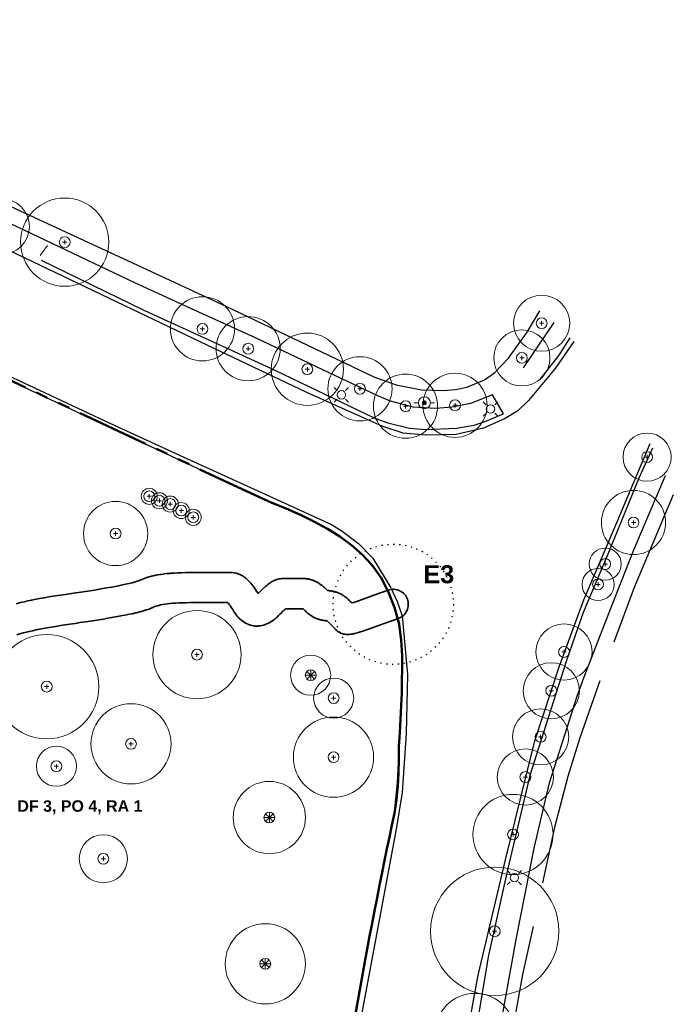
# Model space of a CAD drawing. Header units: metres. Extents: x -6555 to -6384, y 5654608 to 5654800.
# Tile 6 of 6: x -6438 to -6384, y 5654703 to 5654784. Entities that reach past the tile are written whole.
import ezdxf
from ezdxf.enums import TextEntityAlignment as Align

# ---------------------------------------------------------------- set-up
doc = ezdxf.new("R2010")
doc.units = ezdxf.units.M
doc.header["$LTSCALE"] = 0.5
doc.linetypes.add('DOT', pattern=[1.5, 0, -1.5])
doc.linetypes.add('PHANTOM', pattern=[22, 12, -2, 2, -2, 2, -2])
for name, color, linetype, lineweight in [('L-ANNO-TEXT', 2, 'Continuous', 18), ('L-HARD-PAVE', 8, 'Continuous', 35), ('L-PLNT-REMV', 1, 'Continuous', 25), ('L-PLNT-TEXT', 3, 'Continuous', 18), ('V-PROP-LINE', 7, 'PHANTOM', 50), ('V-ROAD-CURB', 7, 'Continuous', 25), ('V-ROAD-DW', 8, 'Continuous', 18), ('V-ROAD-SW', 8, 'Continuous', 25), ('V-UTIL-ELEC', 1, 'Continuous', 18), ('V-UTIL-WATER', 4, 'Continuous', 18), ('V-VEG-CANOPY', 92, 'Continuous', 13), ('V-VEG-TREE', 94, 'Continuous', 18)]:
    doc.layers.add(name, color=color, linetype=linetype, lineweight=lineweight)
doc.styles.add('BR-TITLE', font='arialbd.ttf')

# ---------------------------------------------------------------- blocks, each defined once
blk = doc.blocks.new('UTIL-HYDRANT')
at = {"lineweight": -2}
h = blk.add_hatch(color=0, dxfattribs=at)
h.dxf.hatch_style = 1
edge = h.paths.add_edge_path()
edge.add_arc((0, 0), 0.4, 0, 360)
at = {"color": 0, "lineweight": -2}
for p, q in [((-1, 0), (-1.7, 0)), ((1, 0), (1.7, 0))]:
    blk.add_line(p, q, dxfattribs=at)
blk.add_circle((0, 0), 1, dxfattribs=at)
blk = doc.blocks.new('UTIL-LIGHT')
at = {"color": 0, "lineweight": -2}
for p, q in [((-0.71, 0.71), (-1.2, 1.2)), ((0.71, 0.71), (1.2, 1.2)), ((-0.71, -0.71), (-1.2, -1.2)), ((0.71, -0.71), (1.2, -1.2))]:
    blk.add_line(p, q, dxfattribs=at)
blk.add_circle((0, 0), 0.7, dxfattribs=at)
blk = doc.blocks.new('VEG-TREE-DECID')
at = {"color": 0, "lineweight": -2}
for p, q in [((-0.6, 0), (0.6, 0)), ((0, -0.6), (0, 0.6))]:
    blk.add_line(p, q, dxfattribs=at)
blk.add_circle((0, 0), 1.5, dxfattribs=at)
blk = doc.blocks.new('VEG-TREE-CONIF')
at = {"color": 0, "lineweight": -2}
for q in [(-1.5, 0), (-1.06, 1.06), (-1.06, -1.06), (0, 1.5), (1.06, 1.06), (1.5, 0), (0, -1.5), (1.06, -1.06)]:
    blk.add_line((0, 0), q, dxfattribs=at)
blk.add_circle((0, 0), 1.5, dxfattribs=at)

msp = doc.modelspace()

# ---------------------------------------------------------------- linework, layer by layer
at = {"layer": 'L-HARD-PAVE'}
msp.add_lwpolyline([(-6438.616, 5654735.916), (-6438.241, 5654736.01), (-6438.216, 5654736.015), (-6437.806, 5654736.109), (-6437.785, 5654736.114), (-6437.34, 5654736.208), (-6437.321, 5654736.211), (-6436.841, 5654736.305), (-6436.825, 5654736.308), (-6436.31, 5654736.402), (-6436.296, 5654736.404), (-6435.745, 5654736.498), (-6435.733, 5654736.5), (-6435.147, 5654736.594), (-6435.136, 5654736.595), (-6434.515, 5654736.689), (-6434.505, 5654736.691), (-6433.851, 5654736.784), (-6433.234, 5654736.875), (-6432.651, 5654736.964), (-6432.101, 5654737.051), (-6431.586, 5654737.135), (-6431.105, 5654737.218), (-6430.658, 5654737.298), (-6430.246, 5654737.375), (-6429.87, 5654737.451), (-6429.53, 5654737.523), (-6429.226, 5654737.593), (-6428.96, 5654737.659), (-6428.733, 5654737.721), (-6428.549, 5654737.777), (-6428.412, 5654737.824), (-6428.329, 5654737.858), (-6428.247, 5654737.899), (-6428.174, 5654737.933), (-6428.035, 5654737.991), (-6427.971, 5654738.016), (-6427.819, 5654738.071), (-6427.762, 5654738.09), (-6427.596, 5654738.141), (-6427.546, 5654738.155), (-6427.366, 5654738.202), (-6427.322, 5654738.212), (-6427.129, 5654738.255), (-6427.089, 5654738.263), (-6426.882, 5654738.303), (-6426.847, 5654738.309), (-6426.626, 5654738.344), (-6426.595, 5654738.348), (-6426.361, 5654738.38), (-6426.332, 5654738.383), (-6426.084, 5654738.41), (-6426.059, 5654738.413), (-6425.797, 5654738.436), (-6425.774, 5654738.438), (-6425.499, 5654738.458), (-6425.478, 5654738.459), (-6425.189, 5654738.475), (-6425.169, 5654738.476), (-6424.867, 5654738.487), (-6424.849, 5654738.488), (-6424.533, 5654738.496), (-6424.517, 5654738.496), (-6424.187, 5654738.5), (-6424.172, 5654738.5), (-6420.719, 5654738.5), (-6420.625, 5654738.496), (-6420.531, 5654738.486), (-6420.467, 5654738.476), (-6420.302, 5654738.439), (-6420.235, 5654738.42), (-6420.095, 5654738.37), (-6420.027, 5654738.34), (-6419.912, 5654738.284), (-6419.842, 5654738.245), (-6419.749, 5654738.188), (-6419.677, 5654738.139), (-6419.602, 5654738.085), (-6419.528, 5654738.026), (-6419.468, 5654737.975), (-6419.392, 5654737.907), (-6419.343, 5654737.86), (-6419.265, 5654737.782), (-6419.224, 5654737.74), (-6419.144, 5654737.652), (-6419.111, 5654737.615), (-6419.029, 5654737.517), (-6419.002, 5654737.483), (-6418.918, 5654737.375), (-6418.894, 5654737.345), (-6418.808, 5654737.227), (-6418.789, 5654737.2), (-6418.701, 5654737.073), (-6418.684, 5654737.048), (-6418.594, 5654736.911), (-6418.579, 5654736.888), (-6418.502, 5654736.765), (-6418.445, 5654736.821), (-6418.437, 5654736.829), (-6418.323, 5654736.938), (-6418.314, 5654736.947), (-6418.206, 5654737.049), (-6418.196, 5654737.059), (-6418.094, 5654737.153), (-6418.081, 5654737.164), (-6417.986, 5654737.25), (-6417.971, 5654737.264), (-6417.881, 5654737.342), (-6417.863, 5654737.357), (-6417.779, 5654737.427), (-6417.757, 5654737.445), (-6417.679, 5654737.507), (-6417.653, 5654737.528), (-6417.58, 5654737.583), (-6417.547, 5654737.607), (-6417.481, 5654737.654), (-6417.437, 5654737.683), (-6417.377, 5654737.722), (-6417.319, 5654737.757), (-6417.265, 5654737.788), (-6417.185, 5654737.83), (-6417.137, 5654737.853), (-6417.023, 5654737.901), (-6416.98, 5654737.917), (-6416.81, 5654737.965), (-6416.773, 5654737.973), (-6416.645, 5654737.993), (-6416.516, 5654738), (-6414.719, 5654738), (-6414.641, 5654737.998), (-6414.578, 5654737.994), (-6414.501, 5654737.986), (-6414.439, 5654737.979), (-6414.363, 5654737.967), (-6414.301, 5654737.955), (-6414.228, 5654737.939), (-6414.166, 5654737.924), (-6414.096, 5654737.904), (-6414.033, 5654737.885), (-6413.967, 5654737.862), (-6413.905, 5654737.838), (-6413.843, 5654737.813), (-6413.78, 5654737.786), (-6413.722, 5654737.759), (-6413.66, 5654737.727), (-6413.606, 5654737.699), (-6413.543, 5654737.664), (-6413.494, 5654737.634), (-6413.431, 5654737.595), (-6413.386, 5654737.565), (-6413.323, 5654737.522), (-6413.281, 5654737.492), (-6413.219, 5654737.445), (-6413.181, 5654737.415), (-6413.118, 5654737.365), (-6413.083, 5654737.335), (-6413.021, 5654737.281), (-6412.989, 5654737.252), (-6412.926, 5654737.193), (-6412.897, 5654737.165), (-6412.849, 5654737.117), (-6412.817, 5654737.087), (-6412.788, 5654737.061), (-6412.762, 5654737.04), (-6412.739, 5654737.023), (-6412.721, 5654737.01), (-6412.706, 5654737.001), (-6412.703, 5654737), (-6412.641, 5654736.998), (-6412.578, 5654736.994), (-6412.501, 5654736.986), (-6412.439, 5654736.979), (-6412.363, 5654736.967), (-6412.301, 5654736.955), (-6412.228, 5654736.939), (-6412.166, 5654736.924), (-6412.096, 5654736.904), (-6412.033, 5654736.885), (-6411.967, 5654736.862), (-6411.905, 5654736.838), (-6411.843, 5654736.813), (-6411.78, 5654736.786), (-6411.722, 5654736.759), (-6411.66, 5654736.727), (-6411.606, 5654736.699), (-6411.543, 5654736.664), (-6411.494, 5654736.634), (-6411.431, 5654736.595), (-6411.386, 5654736.565), (-6411.323, 5654736.522), (-6411.281, 5654736.492), (-6411.219, 5654736.445), (-6411.181, 5654736.415), (-6411.118, 5654736.365), (-6411.083, 5654736.335), (-6411.021, 5654736.281), (-6410.989, 5654736.252), (-6410.926, 5654736.193), (-6410.897, 5654736.165), (-6410.835, 5654736.103), (-6410.775, 5654736.042), (-6410.718, 5654735.985), (-6410.706, 5654735.973), (-6410.573, 5654736.016), (-6410.374, 5654736.082), (-6410.145, 5654736.159), (-6409.842, 5654736.265), (-6409.463, 5654736.399), (-6408.878, 5654736.61), (-6407.689, 5654737.039), (-6407.571, 5654737.075), (-6407.451, 5654737.099), (-6407.329, 5654737.112), (-6407.206, 5654737.112), (-6407.084, 5654737.1), (-6406.964, 5654737.077), (-6406.846, 5654737.042), (-6406.733, 5654736.995), (-6406.625, 5654736.938), (-6406.522, 5654736.87), (-6406.427, 5654736.792), (-6406.34, 5654736.706), (-6406.262, 5654736.611), (-6406.194, 5654736.509), (-6406.136, 5654736.401), (-6406.088, 5654736.288), (-6406.052, 5654736.171), (-6406.028, 5654736.051), (-6406.016, 5654735.929), (-6406.015, 5654735.806), (-6406.027, 5654735.684), (-6406.051, 5654735.563), (-6406.086, 5654735.446), (-6406.132, 5654735.332), (-6406.19, 5654735.224), (-6406.258, 5654735.122), (-6406.335, 5654735.027), (-6406.422, 5654734.94), (-6406.516, 5654734.862), (-6406.618, 5654734.793), (-6406.726, 5654734.735), (-6406.839, 5654734.688), (-6408.03, 5654734.258), (-6408.032, 5654734.257), (-6408.621, 5654734.046), (-6408.625, 5654734.044), (-6409.009, 5654733.908), (-6409.015, 5654733.906), (-6409.326, 5654733.797), (-6409.336, 5654733.794), (-6409.575, 5654733.713), (-6409.584, 5654733.71), (-6409.794, 5654733.64), (-6409.807, 5654733.636), (-6409.988, 5654733.578), (-6410.006, 5654733.573), (-6410.159, 5654733.526), (-6410.185, 5654733.519), (-6410.31, 5654733.484), (-6410.334, 5654733.477), (-6410.445, 5654733.449), (-6410.477, 5654733.441), (-6410.574, 5654733.419), (-6410.617, 5654733.41), (-6410.701, 5654733.394), (-6410.763, 5654733.383), (-6410.832, 5654733.373), (-6410.928, 5654733.364), (-6410.984, 5654733.36), (-6411.146, 5654733.361), (-6411.187, 5654733.363), (-6411.29, 5654733.375), (-6411.391, 5654733.394), (-6411.491, 5654733.422), (-6411.519, 5654733.431), (-6411.639, 5654733.477), (-6411.754, 5654733.536), (-6411.862, 5654733.606), (-6411.963, 5654733.686), (-6412.054, 5654733.777), (-6412.064, 5654733.788), (-6412.074, 5654733.798), (-6412.088, 5654733.814), (-6412.107, 5654733.834), (-6412.13, 5654733.857), (-6412.157, 5654733.885), (-6412.187, 5654733.915), (-6412.22, 5654733.95), (-6412.257, 5654733.987), (-6412.297, 5654734.027), (-6412.34, 5654734.071), (-6412.386, 5654734.118), (-6412.436, 5654734.168), (-6412.488, 5654734.22), (-6412.544, 5654734.276), (-6412.603, 5654734.335), (-6412.651, 5654734.383), (-6412.683, 5654734.413), (-6412.712, 5654734.439), (-6412.738, 5654734.46), (-6412.761, 5654734.477), (-6412.779, 5654734.49), (-6412.794, 5654734.499), (-6412.797, 5654734.5), (-6412.859, 5654734.502), (-6412.922, 5654734.506), (-6412.999, 5654734.514), (-6413.061, 5654734.521), (-6413.137, 5654734.533), (-6413.199, 5654734.545), (-6413.272, 5654734.561), (-6413.334, 5654734.576), (-6413.404, 5654734.596), (-6413.467, 5654734.615), (-6413.533, 5654734.638), (-6413.595, 5654734.662), (-6413.657, 5654734.687), (-6413.72, 5654734.714), (-6413.778, 5654734.741), (-6413.84, 5654734.773), (-6413.894, 5654734.801), (-6413.957, 5654734.836), (-6414.006, 5654734.866), (-6414.069, 5654734.905), (-6414.114, 5654734.935), (-6414.177, 5654734.978), (-6414.219, 5654735.008), (-6414.281, 5654735.055), (-6414.319, 5654735.085), (-6414.382, 5654735.135), (-6414.417, 5654735.165), (-6414.479, 5654735.219), (-6414.511, 5654735.248), (-6414.574, 5654735.307), (-6414.603, 5654735.335), (-6414.651, 5654735.383), (-6414.683, 5654735.413), (-6414.712, 5654735.439), (-6414.738, 5654735.46), (-6414.761, 5654735.477), (-6414.779, 5654735.49), (-6414.794, 5654735.499), (-6414.796, 5654735.5), (-6416.186, 5654735.5), (-6416.249, 5654735.448), (-6416.323, 5654735.384), (-6416.405, 5654735.31), (-6416.494, 5654735.227), (-6416.592, 5654735.135), (-6416.696, 5654735.034), (-6416.807, 5654734.925), (-6416.929, 5654734.804), (-6416.99, 5654734.746), (-6417.113, 5654734.638), (-6417.191, 5654734.576), (-6417.312, 5654734.486), (-6417.408, 5654734.421), (-6417.528, 5654734.349), (-6417.647, 5654734.285), (-6417.764, 5654734.231), (-6417.91, 5654734.173), (-6418.025, 5654734.136), (-6418.196, 5654734.094), (-6418.309, 5654734.075), (-6418.404, 5654734.062), (-6418.5, 5654734.057), (-6418.611, 5654734.055), (-6418.71, 5654734.057), (-6418.81, 5654734.067), (-6418.919, 5654734.083), (-6419.016, 5654734.101), (-6419.111, 5654734.126), (-6419.219, 5654734.159), (-6419.307, 5654734.19), (-6419.392, 5654734.227), (-6419.497, 5654734.278), (-6419.644, 5654734.361), (-6419.747, 5654734.43), (-6419.866, 5654734.518), (-6419.968, 5654734.604), (-6420.061, 5654734.692), (-6420.16, 5654734.795), (-6420.233, 5654734.877), (-6420.33, 5654734.999), (-6420.386, 5654735.073), (-6420.482, 5654735.212), (-6420.525, 5654735.279), (-6420.613, 5654735.425), (-6420.691, 5654735.549), (-6420.765, 5654735.662), (-6420.834, 5654735.763), (-6420.899, 5654735.851), (-6420.958, 5654735.926), (-6421.009, 5654735.987), (-6421.021, 5654736), (-6424.164, 5654736), (-6424.479, 5654735.996), (-6424.779, 5654735.989), (-6425.063, 5654735.978), (-6425.332, 5654735.963), (-6425.586, 5654735.945), (-6425.823, 5654735.924), (-6426.044, 5654735.9), (-6426.249, 5654735.872), (-6426.436, 5654735.843), (-6426.606, 5654735.811), (-6426.757, 5654735.777), (-6426.89, 5654735.742), (-6427.002, 5654735.708), (-6427.094, 5654735.675), (-6427.164, 5654735.645), (-6427.253, 5654735.601), (-6427.341, 5654735.561), (-6427.499, 5654735.497), (-6427.561, 5654735.473), (-6427.752, 5654735.407), (-6427.798, 5654735.392), (-6428.023, 5654735.324), (-6428.058, 5654735.314), (-6428.316, 5654735.243), (-6428.343, 5654735.236), (-6428.634, 5654735.164), (-6428.657, 5654735.158), (-6428.981, 5654735.084), (-6428.999, 5654735.08), (-6429.357, 5654735.004), (-6429.372, 5654735.001), (-6429.763, 5654734.923), (-6429.776, 5654734.92), (-6430.2, 5654734.84), (-6430.211, 5654734.838), (-6430.668, 5654734.756), (-6430.678, 5654734.754), (-6431.168, 5654734.67), (-6431.176, 5654734.669), (-6431.7, 5654734.583), (-6431.707, 5654734.582), (-6432.264, 5654734.494), (-6432.271, 5654734.493), (-6432.861, 5654734.403), (-6432.867, 5654734.402), (-6433.49, 5654734.31), (-6433.495, 5654734.309), (-6434.146, 5654734.216), (-6434.757, 5654734.124), (-6435.332, 5654734.032), (-6435.869, 5654733.941), (-6436.37, 5654733.85), (-6436.834, 5654733.759), (-6437.259, 5654733.67), (-6437.647, 5654733.581), (-6437.995, 5654733.494), (-6438.302, 5654733.409), (-6438.568, 5654733.328)], dxfattribs=at)
at = {"layer": 'L-PLNT-REMV', "linetype": 'DOT'}
msp.add_lwpolyline([(-6402.479, 5654734.412), (-6402.645, 5654733.95), (-6402.854, 5654733.506), (-6403.107, 5654733.086), (-6403.399, 5654732.692), (-6403.728, 5654732.328), (-6404.092, 5654731.998), (-6404.486, 5654731.706), (-6404.907, 5654731.454), (-6405.351, 5654731.244), (-6405.813, 5654731.079), (-6406.289, 5654730.96), (-6406.774, 5654730.888), (-6407.264, 5654730.863), (-6407.754, 5654730.888), (-6408.239, 5654730.96), (-6408.715, 5654731.079), (-6409.177, 5654731.244), (-6409.621, 5654731.454), (-6410.042, 5654731.706), (-6410.436, 5654731.998), (-6410.8, 5654732.328), (-6411.129, 5654732.692), (-6411.421, 5654733.086), (-6411.674, 5654733.506), (-6411.883, 5654733.95), (-6412.049, 5654734.412), (-6412.168, 5654734.888), (-6412.24, 5654735.373), (-6412.264, 5654735.863), (-6412.24, 5654736.354), (-6412.168, 5654736.839), (-6412.049, 5654737.315), (-6411.883, 5654737.777), (-6411.674, 5654738.22), (-6411.421, 5654738.641), (-6411.129, 5654739.035), (-6410.8, 5654739.399), (-6410.436, 5654739.729), (-6410.042, 5654740.021), (-6409.621, 5654740.273), (-6409.177, 5654740.483), (-6408.715, 5654740.648), (-6408.239, 5654740.767), (-6407.754, 5654740.839), (-6407.264, 5654740.863), (-6406.774, 5654740.839), (-6406.289, 5654740.767), (-6405.813, 5654740.648), (-6405.351, 5654740.483), (-6404.907, 5654740.273), (-6404.486, 5654740.021), (-6404.092, 5654739.729), (-6403.728, 5654739.399), (-6403.399, 5654739.035), (-6403.107, 5654738.641), (-6402.854, 5654738.22), (-6402.645, 5654737.777), (-6402.479, 5654737.315), (-6402.36, 5654736.839), (-6402.288, 5654736.354), (-6402.264, 5654735.863), (-6402.288, 5654735.373), (-6402.36, 5654734.888), (-6402.479, 5654734.412)], close=True, dxfattribs=at)
at = {"layer": 'V-PROP-LINE'}
msp.add_lwpolyline([(-6443.274, 5654756.408), (-6433.295, 5654751.756), (-6420.918, 5654745.939), (-6417.366, 5654744.295), (-6416.158, 5654743.816), (-6414.975, 5654743.287), (-6413.803, 5654742.721), (-6412.74, 5654742.144), (-6411.714, 5654741.497), (-6410.743, 5654740.789), (-6409.848, 5654739.998), (-6409.021, 5654739.109), (-6408.284, 5654738.062), (-6407.702, 5654736.925), (-6407.157, 5654735.604), (-6406.783, 5654734.237), (-6406.595, 5654732.915), (-6406.528, 5654731.589), (-6406.53, 5654730.553), (-6406.54, 5654729.517), (-6406.563, 5654728.481), (-6406.603, 5654727.446), (-6406.66, 5654726.312), (-6406.726, 5654725.178), (-6406.808, 5654724.045), (-6406.806, 5654722.935), (-6406.828, 5654721.825), (-6406.887, 5654720.715), (-6406.997, 5654719.606), (-6407.173, 5654718.499), (-6407.372, 5654717.507), (-6407.58, 5654716.524), (-6407.79, 5654715.546), (-6407.998, 5654714.568), (-6408.197, 5654713.587), (-6408.404, 5654712.526), (-6408.611, 5654711.464), (-6408.817, 5654710.403), (-6409.023, 5654709.341), (-6409.228, 5654708.279), (-6409.431, 5654707.217), (-6409.633, 5654706.144), (-6409.832, 5654705.072), (-6410.028, 5654703.998), (-6410.222, 5654702.925), (-6410.415, 5654701.85)], dxfattribs=at)
at = {"layer": 'V-ROAD-CURB'}
for points in [[(-6399.02, 5654753.263), (-6400.834, 5654752.546), (-6402.379, 5654752.256), (-6403.723, 5654752.124), (-6405.601, 5654752.234), (-6407.487, 5654752.749), (-6408.549, 5654753.186), (-6413.64, 5654755.594), (-6418.717, 5654758.008), (-6423.73, 5654760.286), (-6428.739, 5654762.566), (-6436.733, 5654766.358), (-6444.73, 5654770.156), (-6452.721, 5654773.947), (-6456.504, 5654775.471), (-6460.933, 5654777.098), (-6468.404, 5654779.443), (-6473.286, 5654780.789), (-6478.143, 5654781.921), (-6485.154, 5654783.267), (-6489.736, 5654783.988), (-6494.489, 5654784.437)], [(-6392.244, 5654757.705), (-6393.814, 5654755.466), (-6396.021, 5654752.808), (-6396.906, 5654751.946), (-6397.958, 5654751.292), (-6399.773, 5654750.501), (-6402.032, 5654749.98), (-6404.587, 5654749.909), (-6406.439, 5654750.087), (-6408.135, 5654750.632), (-6414.443, 5654753.456), (-6423.313, 5654757.683), (-6432.192, 5654761.911), (-6441.065, 5654766.134), (-6448.411, 5654769.461), (-6455.753, 5654772.785), (-6458.406, 5654773.868), (-6462.195, 5654775.21), (-6471.507, 5654778.045), (-6474.658, 5654778.859), (-6479.826, 5654779.96), (-6486.099, 5654781.002), (-6492.36, 5654782.054), (-6499.68, 5654782.674)], [(-6393.925, 5654759.287), (-6396.47, 5654755.509)], [(-6439.793, 5654755.112), (-6430.817, 5654750.9), (-6424.677, 5654748.098), (-6418.535, 5654745.293), (-6412.395, 5654742.483), (-6411.501, 5654741.95), (-6410.145, 5654740.921), (-6408.972, 5654739.691), (-6407.454, 5654737.225), (-6406.933, 5654736.092), (-6406.533, 5654734.904), (-6406.095, 5654730.03), (-6406.195, 5654725.136), (-6406.515, 5654720.221), (-6407.015, 5654717.186), (-6408.57, 5654708.883), (-6410.122, 5654700.583)], [(-6398.302, 5654629.037), (-6400.011, 5654635.971), (-6401.156, 5654641.68), (-6402.404, 5654649.2), (-6402.753, 5654652.036), (-6403.045, 5654655.399), (-6403.327, 5654662.047), (-6403.399, 5654668.169), (-6403.461, 5654674.278), (-6403.15, 5654681.461), (-6402.751, 5654686.567), (-6402.35, 5654691.673), (-6401.448, 5654698.223), (-6400.215, 5654705.051), (-6397.941, 5654714.638), (-6396.709, 5654719.579), (-6395.485, 5654724.522), (-6393.48, 5654730.67), (-6391.422, 5654736.238), (-6388.664, 5654742.729), (-6385.906, 5654749.221)], [(-6396.506, 5654631.102), (-6397.445, 5654635.576), (-6398.601, 5654642.088), (-6399.712, 5654647.374), (-6400.198, 5654650.802), (-6400.522, 5654654.629), (-6400.963, 5654662.228), (-6401.297, 5654670.377), (-6401.068, 5654676.596), (-6400.845, 5654682.813), (-6400.506, 5654687.105), (-6399.552, 5654694.201), (-6398.305, 5654701.112), (-6397.057, 5654708.013), (-6395.549, 5654715.597), (-6394.268, 5654721.039), (-6391.947, 5654728.312), (-6391.347, 5654729.968), (-6389.313, 5654735.184), (-6387.267, 5654740.396), (-6384.635, 5654746.553)]]:
    msp.add_lwpolyline(points, dxfattribs=at)
at = {"layer": 'V-ROAD-DW'}
msp.add_lwpolyline([(-6435.995, 5654765.679), (-6436.628, 5654764.851)], dxfattribs=at)
at = {"layer": 'V-ROAD-SW'}
for points in [[(-6454.929, 5654776.177), (-6452.254, 5654775.039), (-6444.487, 5654771.44), (-6436.72, 5654767.838), (-6428.952, 5654764.241), (-6421.187, 5654760.642), (-6415.037, 5654757.698), (-6408.884, 5654754.757), (-6407.018, 5654754.103), (-6404.913, 5654753.674), (-6403.088, 5654753.622), (-6402.105, 5654753.72), (-6401.162, 5654753.918), (-6399.682, 5654754.518), (-6398.842, 5654755.083), (-6397.681, 5654756.314), (-6396.135, 5654758.473), (-6395.089, 5654760.248)], [(-6411.304, 5654696.565), (-6409.673, 5654705.94), (-6408.406, 5654712.259), (-6407.152, 5654718.587), (-6406.902, 5654721.026), (-6406.586, 5654727.747), (-6406.541, 5654732.208), (-6406.859, 5654734.625), (-6407.073, 5654735.384), (-6407.745, 5654737.02), (-6408.615, 5654738.601), (-6409.794, 5654739.945), (-6411.571, 5654741.406), (-6413.645, 5654742.638), (-6420.92, 5654745.934), (-6428.324, 5654749.391), (-6435.739, 5654752.85), (-6443.15, 5654756.304), (-6450.563, 5654759.767), (-6457.973, 5654763.228), (-6461.205, 5654764.608), (-6465.598, 5654766.232)], [(-6436.546, 5654764.467), (-6427.992, 5654760.289), (-6422.55, 5654757.813), (-6417.116, 5654755.326), (-6408.789, 5654751.338), (-6407.717, 5654750.932), (-6405.924, 5654750.497), (-6404.579, 5654750.381), (-6402.015, 5654750.496), (-6400.53, 5654750.759), (-6399.698, 5654751.013), (-6398.106, 5654751.677), (-6399.022, 5654753.26)], [(-6395.07, 5654754.523), (-6393.462, 5654756.571), (-6392.557, 5654758.016)], [(-6385.708, 5654748.829), (-6386.86, 5654746.345), (-6389.473, 5654739.898), (-6391.49, 5654735.185), (-6392.875, 5654731.201), (-6394.393, 5654726.425), (-6395.911, 5654721.629), (-6397.764, 5654713.795), (-6399.376, 5654706.57), (-6400.46, 5654700.069), (-6401.548, 5654693.562), (-6402.148, 5654689.404), (-6402.712, 5654681.314), (-6402.949, 5654674.388), (-6402.956, 5654668.833), (-6402.966, 5654663.283), (-6402.842, 5654658.921), (-6402.543, 5654655.815), (-6401.599, 5654648.832), (-6400.648, 5654641.845), (-6399.219, 5654634.559), (-6397.94, 5654629.42)], [(-6383.986, 5654744.968), (-6387.243, 5654737.253), (-6388.941, 5654732.722)], [(-6390.084, 5654729.512), (-6391.745, 5654724.758), (-6392.754, 5654721.558), (-6393.85, 5654717.329), (-6394.873, 5654712.712)], [(-6395.639, 5654709.081), (-6396.513, 5654705.097), (-6397.225, 5654701.263), (-6398.274, 5654694.693), (-6399.025, 5654688.558)]]:
    msp.add_lwpolyline(points, dxfattribs=at)
at = {"layer": 'V-VEG-CANOPY'}
for centre, radius in [((-6439.847, 5654767.25), 2.333), ((-6434.577, 5654765.954), 3.667), ((-6423.127, 5654758.748), 2.667), ((-6394.93, 5654759.216), 2.333), ((-6419.326, 5654757.101), 2.667), ((-6414.408, 5654755.394), 3), ((-6396.576, 5654756.336), 2.333), ((-6410.035, 5654753.771), 2.667), ((-6406.243, 5654752.324), 2.667), ((-6402.13, 5654752.399), 2.667), ((-6386.165, 5654748.091), 2), ((-6427.545, 5654744.835), 0.667), ((-6387.295, 5654742.656), 2.667), ((-6426.704, 5654744.47), 0.667), ((-6425.801, 5654744.193), 0.667), ((-6430.347, 5654741.741), 2.667), ((-6424.887, 5654743.651), 0.667), ((-6423.89, 5654743.089), 0.667), ((-6389.644, 5654739.206), 1.333), ((-6390.241, 5654737.515), 1.333), ((-6423.58, 5654731.685), 3.667), ((-6393.071, 5654731.903), 2.333), ((-6436.074, 5654729.023), 4.333), ((-6414.13, 5654729.972), 1.667), ((-6394.128, 5654728.68), 2.333), ((-6412.22, 5654728.071), 1.667), ((-6429.066, 5654724.269), 3.333), ((-6412.23, 5654723.16), 3.333), ((-6395.016, 5654724.845), 2.333), ((-6435.267, 5654722.409), 1.667), ((-6396.283, 5654721.511), 2.333), ((-6417.567, 5654718.143), 3), ((-6397.31, 5654716.737), 3.333), ((-6431.365, 5654714.722), 2), ((-6398.827, 5654708.695), 5.333), ((-6417.903, 5654705.995), 3.333), ((-6400.47, 5654700.199), 3.333)]:
    msp.add_circle(centre, radius, dxfattribs=at)

# ---------------------------------------------------------------- block references
at = {"layer": 'V-UTIL-ELEC', "xscale": 0.5, "yscale": 0.5}
for p in [(-6411.577, 5654753.271), (-6399.186, 5654752.092), (-6397.197, 5654713.152)]:
    msp.add_blockref('UTIL-LIGHT', p, dxfattribs=at)
at = {"layer": 'V-UTIL-WATER', "xscale": 0.5, "yscale": 0.5}
msp.add_blockref('UTIL-HYDRANT', (-6404.679, 5654752.61), dxfattribs=at)
at = {"layer": 'V-VEG-TREE', "xscale": 0.3, "yscale": 0.3}
for name, p in [('VEG-TREE-DECID', (-6434.577, 5654765.954)), ('VEG-TREE-DECID', (-6423.127, 5654758.748)), ('VEG-TREE-DECID', (-6394.93, 5654759.216)), ('VEG-TREE-DECID', (-6419.326, 5654757.101)), ('VEG-TREE-DECID', (-6396.576, 5654756.336)), ('VEG-TREE-DECID', (-6414.408, 5654755.394)), ('VEG-TREE-DECID', (-6410.035, 5654753.771)), ('VEG-TREE-DECID', (-6406.243, 5654752.324)), ('VEG-TREE-DECID', (-6402.13, 5654752.399)), ('VEG-TREE-DECID', (-6386.165, 5654748.091)), ('VEG-TREE-DECID', (-6427.545, 5654744.835)), ('VEG-TREE-DECID', (-6426.704, 5654744.47)), ('VEG-TREE-DECID', (-6425.801, 5654744.193)), ('VEG-TREE-DECID', (-6424.887, 5654743.651)), ('VEG-TREE-DECID', (-6423.89, 5654743.089)), ('VEG-TREE-DECID', (-6387.295, 5654742.656)), ('VEG-TREE-DECID', (-6430.347, 5654741.741)), ('VEG-TREE-DECID', (-6389.644, 5654739.206)), ('VEG-TREE-DECID', (-6390.241, 5654737.515)), ('VEG-TREE-DECID', (-6393.071, 5654731.903)), ('VEG-TREE-DECID', (-6423.58, 5654731.685)), ('VEG-TREE-CONIF', (-6414.13, 5654729.972)), ('VEG-TREE-DECID', (-6436.074, 5654729.023)), ('VEG-TREE-DECID', (-6394.128, 5654728.68)), ('VEG-TREE-DECID', (-6412.22, 5654728.071)), ('VEG-TREE-DECID', (-6395.016, 5654724.845)), ('VEG-TREE-DECID', (-6429.066, 5654724.269)), ('VEG-TREE-DECID', (-6412.23, 5654723.16)), ('VEG-TREE-DECID', (-6435.267, 5654722.409)), ('VEG-TREE-DECID', (-6396.283, 5654721.511)), ('VEG-TREE-CONIF', (-6417.567, 5654718.143)), ('VEG-TREE-DECID', (-6397.31, 5654716.737)), ('VEG-TREE-DECID', (-6431.365, 5654714.722)), ('VEG-TREE-DECID', (-6398.827, 5654708.695)), ('VEG-TREE-CONIF', (-6417.903, 5654705.995))]:
    msp.add_blockref(name, p, dxfattribs=at)

# ---------------------------------------------------------------- texts
at = {"layer": 'L-ANNO-TEXT', "style": 'BR-TITLE'}
msp.add_text('E3', height=1.5, dxfattribs=at).set_placement((-6404.764, 5654738.363), align=Align.MIDDLE_LEFT)
at = {"layer": 'L-PLNT-TEXT', "style": 'BR-TITLE'}
msp.add_text('B3: DF 3, PO 4, RA 1', height=0.95, dxfattribs=at).set_placement((-6441.019, 5654719.103), align=Align.MIDDLE_LEFT)

doc.saveas('drawing.dxf')
